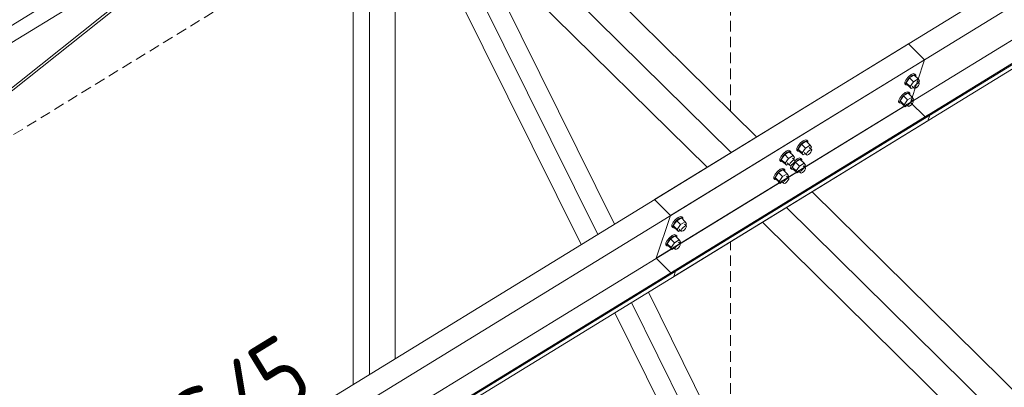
# Model space of a CAD drawing. Header units: millimetres. Extents: x 581 to 1768, y 561 to 1400.
# Tile 75 of 91: x 1455 to 1511, y 1200 to 1221. Entities that reach past the tile are written whole.
import ezdxf

# ---------------------------------------------------------------- set-up
doc = ezdxf.new("R2010")
doc.units = ezdxf.units.MM
doc.header["$LTSCALE"] = 0.6
doc.linetypes.add('VERDECKT2', pattern=[1.5, 1, -0.5])
doc.linetypes.add('XKITLINE00', pattern=[0])
for name, color, linetype, lineweight in [('Bolt', 7, 'Continuous', 0), ('Part', 2, 'Continuous', 0), ('PartMark', 3, 'Continuous', 0)]:
    doc.layers.add(name, color=color, linetype=linetype, lineweight=lineweight)
doc.styles.add('ISOCPEUR', font='ISOCPEUR.TTF')

msp = doc.modelspace()

# ---------------------------------------------------------------- linework, layer by layer
at = {"layer": 'Bolt', "color": 3, "linetype": 'XKITLINE00', "lineweight": 0}
for p, q in [((1504.996, 1217.33), (1504.917, 1217.184)), ((1504.973, 1217.129), (1505.052, 1217.275)), ((1505.131, 1217.484), (1504.996, 1217.33)), ((1505.193, 1217.418), (1504.997, 1217.144)), ((1505.052, 1217.275), (1505.187, 1217.429)), ((1505.285, 1217.604), (1505.131, 1217.484)), ((1505.187, 1217.429), (1505.341, 1217.549)), ((1505.455, 1217.579), (1505.193, 1217.418)), ((1505.415, 1217.199), (1505.193, 1217.418)), ((1505.417, 1217.659), (1505.285, 1217.604)), ((1505.341, 1217.549), (1505.473, 1217.604)), ((1505.677, 1217.359), (1505.415, 1217.199)), ((1505.492, 1217.634), (1505.417, 1217.659)), ((1505.455, 1217.579), (1505.677, 1217.359)), ((1505.473, 1217.604), (1505.548, 1217.579)), ((1505.492, 1217.634), (1505.548, 1217.579)), ((1505.548, 1217.579), (1505.546, 1217.489)), ((1505.626, 1217.223), (1505.737, 1217.113)), ((1505.743, 1217.246), (1505.677, 1217.359)), ((1505.685, 1217.164), (1505.743, 1217.246)), ((1504.915, 1217.085), (1504.917, 1217.184)), ((1504.915, 1217.085), (1504.97, 1217.03)), ((1504.97, 1217.03), (1504.973, 1217.129)), ((1505.045, 1217.005), (1504.97, 1217.03)), ((1505.22, 1216.925), (1504.997, 1217.144)), ((1504.997, 1217.144), (1505.064, 1217.031)), ((1505.076, 1217.018), (1505.045, 1217.005)), ((1505.064, 1217.031), (1505.286, 1216.811)), ((1505.22, 1216.925), (1505.415, 1217.199)), ((1505.22, 1216.925), (1505.286, 1216.811)), ((1505.286, 1216.811), (1505.403, 1216.883)), ((1505.337, 1216.948), (1505.448, 1216.838)), ((1505.448, 1216.838), (1505.45, 1216.888)), ((1505.486, 1216.826), (1505.448, 1216.838)), ((1505.45, 1216.888), (1505.489, 1216.961)), ((1505.552, 1216.853), (1505.486, 1216.826)), ((1505.489, 1216.961), (1505.556, 1217.038)), ((1505.629, 1216.914), (1505.552, 1216.853)), ((1505.556, 1217.038), (1505.634, 1217.098)), ((1505.696, 1216.991), (1505.629, 1216.914)), ((1505.634, 1217.098), (1505.7, 1217.125)), ((1505.736, 1217.063), (1505.696, 1216.991)), ((1505.7, 1217.125), (1505.737, 1217.113)), ((1505.737, 1217.113), (1505.736, 1217.063)), ((1504.574, 1216.066), (1504.577, 1216.165)), ((1504.656, 1216.311), (1504.577, 1216.165)), ((1504.63, 1216.012), (1504.632, 1216.11)), ((1504.632, 1216.11), (1504.712, 1216.256)), ((1504.791, 1216.465), (1504.656, 1216.311)), ((1504.853, 1216.399), (1504.657, 1216.125)), ((1504.879, 1215.906), (1504.657, 1216.125)), ((1504.657, 1216.125), (1504.723, 1216.012)), ((1504.712, 1216.256), (1504.846, 1216.41)), ((1504.945, 1216.585), (1504.791, 1216.465)), ((1504.846, 1216.41), (1505.001, 1216.531)), ((1505.115, 1216.56), (1504.853, 1216.399)), ((1505.075, 1216.18), (1504.853, 1216.399)), ((1504.879, 1215.906), (1505.075, 1216.18)), ((1505.077, 1216.64), (1504.945, 1216.585)), ((1505.001, 1216.531), (1505.133, 1216.586)), ((1505.337, 1216.34), (1505.075, 1216.18)), ((1505.152, 1216.615), (1505.077, 1216.64)), ((1505.115, 1216.56), (1505.337, 1216.34)), ((1505.133, 1216.586), (1505.208, 1216.56)), ((1505.152, 1216.615), (1505.208, 1216.56)), ((1505.208, 1216.56), (1505.206, 1216.47)), ((1505.286, 1216.204), (1505.397, 1216.094)), ((1505.293, 1216.079), (1505.36, 1216.107)), ((1505.403, 1216.227), (1505.337, 1216.34)), ((1505.345, 1216.145), (1505.403, 1216.227)), ((1505.36, 1216.107), (1505.397, 1216.094)), ((1504.574, 1216.066), (1504.63, 1216.012)), ((1504.705, 1215.986), (1504.63, 1216.012)), ((1504.736, 1215.999), (1504.705, 1215.986)), ((1504.723, 1216.012), (1504.946, 1215.793)), ((1504.879, 1215.906), (1504.946, 1215.793)), ((1504.946, 1215.793), (1505.063, 1215.864)), ((1504.997, 1215.929), (1505.108, 1215.82)), ((1505.108, 1215.82), (1505.109, 1215.869)), ((1505.146, 1215.807), (1505.108, 1215.82)), ((1505.109, 1215.869), (1505.149, 1215.942)), ((1505.212, 1215.835), (1505.146, 1215.807)), ((1505.149, 1215.942), (1505.216, 1216.019)), ((1505.289, 1215.895), (1505.212, 1215.835)), ((1505.216, 1216.019), (1505.293, 1216.079)), ((1505.356, 1215.972), (1505.289, 1215.895)), ((1505.396, 1216.045), (1505.356, 1215.972)), ((1505.397, 1216.094), (1505.396, 1216.045)), ((1499.328, 1213.925), (1499.196, 1213.869)), ((1499.403, 1213.899), (1499.328, 1213.925)), ((1499.403, 1213.899), (1499.459, 1213.844)), ((1498.373, 1213.339), (1498.241, 1213.284)), ((1498.448, 1213.314), (1498.373, 1213.339)), ((1498.825, 1213.351), (1498.828, 1213.449)), ((1498.825, 1213.351), (1498.881, 1213.296)), ((1498.907, 1213.595), (1498.828, 1213.449)), ((1498.881, 1213.296), (1498.883, 1213.394)), ((1498.883, 1213.394), (1498.963, 1213.54)), ((1499.042, 1213.749), (1498.907, 1213.595)), ((1499.104, 1213.683), (1498.908, 1213.409)), ((1499.13, 1213.19), (1498.908, 1213.409)), ((1498.908, 1213.409), (1498.974, 1213.296)), ((1498.963, 1213.54), (1499.097, 1213.694)), ((1499.196, 1213.869), (1499.042, 1213.749)), ((1499.097, 1213.694), (1499.251, 1213.815)), ((1499.365, 1213.844), (1499.104, 1213.683)), ((1499.326, 1213.464), (1499.104, 1213.683)), ((1499.13, 1213.19), (1499.326, 1213.464)), ((1499.251, 1213.815), (1499.384, 1213.87)), ((1499.588, 1213.625), (1499.326, 1213.464)), ((1499.365, 1213.844), (1499.588, 1213.625)), ((1499.384, 1213.87), (1499.459, 1213.844)), ((1499.459, 1213.844), (1499.457, 1213.754)), ((1499.489, 1213.281), (1499.566, 1213.342)), ((1499.537, 1213.488), (1499.67, 1213.357)), ((1499.566, 1213.342), (1499.632, 1213.369)), ((1499.654, 1213.511), (1499.588, 1213.625)), ((1499.596, 1213.43), (1499.654, 1213.511)), ((1499.632, 1213.369), (1499.67, 1213.357)), ((1499.67, 1213.357), (1499.669, 1213.307)), ((1497.87, 1212.765), (1497.873, 1212.864)), ((1497.952, 1213.01), (1497.873, 1212.864)), ((1497.926, 1212.71), (1497.928, 1212.809)), ((1497.928, 1212.809), (1498.007, 1212.955)), ((1498.087, 1213.163), (1497.952, 1213.01)), ((1498.148, 1213.098), (1497.953, 1212.824)), ((1498.175, 1212.605), (1497.953, 1212.824)), ((1497.953, 1212.824), (1498.019, 1212.711)), ((1498.007, 1212.955), (1498.142, 1213.109)), ((1498.241, 1213.284), (1498.087, 1213.163)), ((1498.142, 1213.109), (1498.296, 1213.229)), ((1498.41, 1213.258), (1498.148, 1213.098)), ((1498.371, 1212.878), (1498.148, 1213.098)), ((1498.175, 1212.605), (1498.371, 1212.878)), ((1498.296, 1213.229), (1498.429, 1213.284)), ((1498.633, 1213.039), (1498.371, 1212.878)), ((1498.41, 1213.258), (1498.633, 1213.039)), ((1498.429, 1213.284), (1498.504, 1213.259)), ((1498.448, 1213.314), (1498.504, 1213.259)), ((1498.504, 1213.259), (1498.502, 1213.169)), ((1498.582, 1212.902), (1498.715, 1212.771)), ((1498.611, 1212.756), (1498.677, 1212.784)), ((1498.699, 1212.926), (1498.633, 1213.039)), ((1498.641, 1212.844), (1498.699, 1212.926)), ((1498.677, 1212.784), (1498.715, 1212.771)), ((1498.856, 1212.85), (1498.714, 1212.74)), ((1498.715, 1212.771), (1498.714, 1212.722)), ((1498.757, 1212.675), (1498.911, 1212.796)), ((1499.025, 1212.825), (1498.763, 1212.664)), ((1498.988, 1212.906), (1498.856, 1212.85)), ((1498.956, 1213.27), (1498.881, 1213.296)), ((1498.911, 1212.796), (1499.044, 1212.851)), ((1498.987, 1213.283), (1498.956, 1213.27)), ((1498.974, 1213.296), (1499.197, 1213.077)), ((1499.063, 1212.88), (1498.988, 1212.906)), ((1499.025, 1212.825), (1499.248, 1212.606)), ((1499.044, 1212.851), (1499.119, 1212.825)), ((1499.063, 1212.88), (1499.119, 1212.825)), ((1499.119, 1212.825), (1499.117, 1212.735)), ((1499.13, 1213.19), (1499.197, 1213.077)), ((1499.197, 1213.077), (1499.314, 1213.148)), ((1499.248, 1213.213), (1499.381, 1213.082)), ((1499.381, 1213.082), (1499.382, 1213.132)), ((1499.418, 1213.07), (1499.381, 1213.082)), ((1499.382, 1213.132), (1499.422, 1213.204)), ((1499.485, 1213.097), (1499.418, 1213.07)), ((1499.422, 1213.204), (1499.489, 1213.281)), ((1499.562, 1213.157), (1499.485, 1213.097)), ((1499.629, 1213.234), (1499.562, 1213.157)), ((1499.669, 1213.307), (1499.629, 1213.234)), ((1497.901, 1212.265), (1497.747, 1212.144)), ((1498.07, 1212.239), (1497.808, 1212.079)), ((1497.87, 1212.765), (1497.926, 1212.71)), ((1498.033, 1212.32), (1497.901, 1212.265)), ((1498.001, 1212.685), (1497.926, 1212.71)), ((1497.956, 1212.21), (1498.089, 1212.265)), ((1498.032, 1212.698), (1498.001, 1212.685)), ((1498.019, 1212.711), (1498.242, 1212.491)), ((1498.108, 1212.295), (1498.033, 1212.32)), ((1498.07, 1212.239), (1498.293, 1212.02)), ((1498.089, 1212.265), (1498.164, 1212.24)), ((1498.108, 1212.295), (1498.164, 1212.24)), ((1498.164, 1212.24), (1498.161, 1212.15)), ((1498.175, 1212.605), (1498.242, 1212.491)), ((1498.242, 1212.491), (1498.359, 1212.563)), ((1498.293, 1212.628), (1498.426, 1212.497)), ((1498.426, 1212.497), (1498.427, 1212.546)), ((1498.463, 1212.484), (1498.426, 1212.497)), ((1498.427, 1212.546), (1498.467, 1212.619)), ((1498.53, 1212.512), (1498.463, 1212.484)), ((1498.467, 1212.619), (1498.534, 1212.696)), ((1498.485, 1212.332), (1498.488, 1212.43)), ((1498.485, 1212.332), (1498.541, 1212.277)), ((1498.488, 1212.43), (1498.534, 1212.515)), ((1498.607, 1212.572), (1498.53, 1212.512)), ((1498.534, 1212.696), (1498.611, 1212.756)), ((1498.541, 1212.277), (1498.543, 1212.375)), ((1498.616, 1212.251), (1498.541, 1212.277)), ((1498.543, 1212.375), (1498.623, 1212.521)), ((1498.763, 1212.664), (1498.568, 1212.391)), ((1498.79, 1212.171), (1498.568, 1212.391)), ((1498.568, 1212.391), (1498.634, 1212.277)), ((1498.674, 1212.649), (1498.607, 1212.572)), ((1498.647, 1212.264), (1498.616, 1212.251)), ((1498.623, 1212.521), (1498.757, 1212.675)), ((1498.634, 1212.277), (1498.857, 1212.058)), ((1498.714, 1212.722), (1498.674, 1212.649)), ((1498.986, 1212.445), (1498.763, 1212.664)), ((1498.79, 1212.171), (1498.986, 1212.445)), ((1499.248, 1212.606), (1498.986, 1212.445)), ((1499.082, 1212.185), (1499.149, 1212.262)), ((1499.149, 1212.262), (1499.226, 1212.323)), ((1499.197, 1212.469), (1499.33, 1212.338)), ((1499.289, 1212.215), (1499.222, 1212.138)), ((1499.226, 1212.323), (1499.292, 1212.35)), ((1499.314, 1212.492), (1499.248, 1212.606)), ((1499.256, 1212.411), (1499.314, 1212.492)), ((1499.329, 1212.288), (1499.289, 1212.215)), ((1499.292, 1212.35), (1499.33, 1212.338)), ((1499.33, 1212.338), (1499.329, 1212.288)), ((1497.53, 1211.746), (1497.533, 1211.845)), ((1497.53, 1211.746), (1497.586, 1211.691)), ((1497.612, 1211.991), (1497.533, 1211.845)), ((1497.586, 1211.691), (1497.588, 1211.79)), ((1497.661, 1211.666), (1497.586, 1211.691)), ((1497.588, 1211.79), (1497.667, 1211.936)), ((1497.747, 1212.144), (1497.612, 1211.991)), ((1497.808, 1212.079), (1497.613, 1211.805)), ((1497.835, 1211.586), (1497.613, 1211.805)), ((1497.613, 1211.805), (1497.679, 1211.692)), ((1497.692, 1211.679), (1497.661, 1211.666)), ((1497.667, 1211.936), (1497.802, 1212.09)), ((1497.679, 1211.692), (1497.902, 1211.472)), ((1497.802, 1212.09), (1497.956, 1212.21)), ((1498.031, 1211.859), (1497.808, 1212.079)), ((1497.835, 1211.586), (1498.031, 1211.859)), ((1498.293, 1212.02), (1498.031, 1211.859)), ((1498.127, 1211.6), (1498.194, 1211.677)), ((1498.194, 1211.677), (1498.271, 1211.737)), ((1498.242, 1211.883), (1498.375, 1211.752)), ((1498.271, 1211.737), (1498.337, 1211.765)), ((1498.359, 1211.907), (1498.293, 1212.02)), ((1498.301, 1211.825), (1498.359, 1211.907)), ((1498.374, 1211.703), (1498.334, 1211.63)), ((1498.337, 1211.765), (1498.375, 1211.752)), ((1498.375, 1211.752), (1498.374, 1211.703)), ((1498.79, 1212.171), (1498.857, 1212.058)), ((1498.857, 1212.058), (1498.974, 1212.129)), ((1498.908, 1212.194), (1499.041, 1212.063)), ((1499.041, 1212.063), (1499.042, 1212.113)), ((1499.078, 1212.051), (1499.041, 1212.063)), ((1499.042, 1212.113), (1499.082, 1212.185)), ((1499.145, 1212.078), (1499.078, 1212.051)), ((1499.222, 1212.138), (1499.145, 1212.078)), ((1497.835, 1211.586), (1497.902, 1211.472)), ((1497.902, 1211.472), (1498.019, 1211.544)), ((1497.953, 1211.609), (1498.086, 1211.478)), ((1498.086, 1211.478), (1498.087, 1211.527)), ((1498.123, 1211.465), (1498.086, 1211.478)), ((1498.087, 1211.527), (1498.127, 1211.6)), ((1498.189, 1211.493), (1498.123, 1211.465)), ((1498.267, 1211.553), (1498.189, 1211.493)), ((1498.334, 1211.63), (1498.267, 1211.553)), ((1492.153, 1209.553), (1491.999, 1209.433)), ((1492.054, 1209.378), (1492.209, 1209.499)), ((1492.323, 1209.528), (1492.061, 1209.367)), ((1492.285, 1209.608), (1492.153, 1209.553)), ((1492.209, 1209.499), (1492.341, 1209.554)), ((1492.36, 1209.583), (1492.285, 1209.608)), ((1492.323, 1209.528), (1492.545, 1209.308)), ((1492.341, 1209.554), (1492.416, 1209.528)), ((1492.36, 1209.583), (1492.416, 1209.528)), ((1492.416, 1209.528), (1492.414, 1209.438)), ((1491.782, 1209.035), (1491.785, 1209.133)), ((1491.782, 1209.035), (1491.838, 1208.98)), ((1491.864, 1209.279), (1491.785, 1209.133)), ((1491.838, 1208.98), (1491.84, 1209.078)), ((1491.913, 1208.954), (1491.838, 1208.98)), ((1491.84, 1209.078), (1491.92, 1209.224)), ((1491.999, 1209.433), (1491.864, 1209.279)), ((1492.061, 1209.367), (1491.865, 1209.093)), ((1492.087, 1208.874), (1491.865, 1209.093)), ((1491.865, 1209.093), (1491.931, 1208.98)), ((1491.944, 1208.967), (1491.913, 1208.954)), ((1491.92, 1209.224), (1492.054, 1209.378)), ((1491.931, 1208.98), (1492.154, 1208.761)), ((1492.283, 1209.148), (1492.061, 1209.367)), ((1492.087, 1208.874), (1492.283, 1209.148)), ((1492.205, 1208.897), (1492.316, 1208.788)), ((1492.545, 1209.308), (1492.283, 1209.148)), ((1492.317, 1208.837), (1492.357, 1208.91)), ((1492.357, 1208.91), (1492.424, 1208.987)), ((1492.424, 1208.987), (1492.501, 1209.047)), ((1492.494, 1209.172), (1492.605, 1209.062)), ((1492.564, 1208.94), (1492.497, 1208.863)), ((1492.501, 1209.047), (1492.568, 1209.075)), ((1492.611, 1209.195), (1492.545, 1209.308)), ((1492.553, 1209.113), (1492.611, 1209.195)), ((1492.604, 1209.013), (1492.564, 1208.94)), ((1492.568, 1209.075), (1492.605, 1209.062)), ((1492.605, 1209.062), (1492.604, 1209.013)), ((1491.659, 1208.414), (1491.524, 1208.26)), ((1491.72, 1208.348), (1491.525, 1208.075)), ((1491.579, 1208.205), (1491.714, 1208.359)), ((1491.813, 1208.535), (1491.659, 1208.414)), ((1491.714, 1208.359), (1491.868, 1208.48)), ((1491.982, 1208.509), (1491.72, 1208.348)), ((1491.943, 1208.129), (1491.72, 1208.348)), ((1491.945, 1208.59), (1491.813, 1208.535)), ((1491.868, 1208.48), (1492.001, 1208.535)), ((1492.02, 1208.564), (1491.945, 1208.59)), ((1491.982, 1208.509), (1492.205, 1208.29)), ((1492.001, 1208.535), (1492.076, 1208.51)), ((1492.02, 1208.564), (1492.076, 1208.51)), ((1492.076, 1208.51), (1492.073, 1208.419)), ((1492.087, 1208.874), (1492.154, 1208.761)), ((1492.154, 1208.761), (1492.271, 1208.832)), ((1492.316, 1208.788), (1492.317, 1208.837)), ((1492.354, 1208.775), (1492.316, 1208.788)), ((1492.42, 1208.803), (1492.354, 1208.775)), ((1492.497, 1208.863), (1492.42, 1208.803)), ((1491.442, 1208.016), (1491.445, 1208.114)), ((1491.442, 1208.016), (1491.498, 1207.961)), ((1491.524, 1208.26), (1491.445, 1208.114)), ((1491.498, 1207.961), (1491.5, 1208.06)), ((1491.573, 1207.936), (1491.498, 1207.961)), ((1491.5, 1208.06), (1491.579, 1208.205)), ((1491.747, 1207.855), (1491.525, 1208.075)), ((1491.525, 1208.075), (1491.591, 1207.961)), ((1491.604, 1207.949), (1491.573, 1207.936)), ((1491.591, 1207.961), (1491.814, 1207.742)), ((1491.747, 1207.855), (1491.943, 1208.129)), ((1491.747, 1207.855), (1491.814, 1207.742)), ((1491.814, 1207.742), (1491.931, 1207.814)), ((1491.865, 1207.879), (1491.976, 1207.769)), ((1492.205, 1208.29), (1491.943, 1208.129)), ((1491.976, 1207.769), (1491.977, 1207.818)), ((1491.977, 1207.818), (1492.017, 1207.891)), ((1492.08, 1207.784), (1492.013, 1207.756)), ((1492.017, 1207.891), (1492.084, 1207.968)), ((1492.157, 1207.844), (1492.08, 1207.784)), ((1492.084, 1207.968), (1492.161, 1208.028)), ((1492.154, 1208.153), (1492.265, 1208.043)), ((1492.224, 1207.921), (1492.157, 1207.844)), ((1492.161, 1208.028), (1492.227, 1208.056)), ((1492.271, 1208.176), (1492.205, 1208.29)), ((1492.213, 1208.095), (1492.271, 1208.176)), ((1492.264, 1207.994), (1492.224, 1207.921)), ((1492.227, 1208.056), (1492.265, 1208.043)), ((1492.265, 1208.043), (1492.264, 1207.994)), ((1492.013, 1207.756), (1491.976, 1207.769))]:
    msp.add_line(p, q, dxfattribs=at)
at = {"layer": 'Part', "color": 2, "linetype": 'XKITLINE00', "lineweight": 0}
for p, q in [((1490.801, 1210.556), (1565.845, 1256.563)), ((1491.713, 1209.656), (1566.757, 1255.663)), ((1567.315, 1254.093), (1490.91, 1207.252)), ((1568.36, 1253.414), (1491.955, 1206.573)), ((1568.405, 1253.37), (1491.999, 1206.529)), ((1491.897, 1206.223), (1568.303, 1253.064)), ((1470.107, 1240.186), (1496.562, 1214.088)), ((1468.674, 1239.308), (1495.129, 1213.209)), ((1473.55, 1232.011), (1415.859, 1196.643)), ((1473.821, 1200.146), (1473.821, 1231.205)), ((1474.357, 1231.534), (1493.774, 1212.379)), ((1474.751, 1200.717), (1474.751, 1231.145)), ((1415.451, 1195.42), (1473.142, 1230.789)), ((1486.67, 1208.024), (1475.641, 1230.268)), ((1476.184, 1201.595), (1476.184, 1229.173)), ((1440.033, 1205.087), (1469.415, 1228.504)), ((1439.078, 1204.502), (1468.46, 1227.918)), ((1487.608, 1208.598), (1478.033, 1227.908)), ((1488.563, 1209.184), (1480.471, 1225.503)), ((1505.127, 1219.339), (1428.721, 1172.498)), ((1506.039, 1218.439), (1505.127, 1219.339)), ((1506.039, 1218.439), (1429.633, 1171.598)), ((1505.236, 1216.034), (1506.039, 1218.439)), ((1505.236, 1216.034), (1428.83, 1169.193)), ((1506.06, 1215.221), (1505.236, 1216.034)), ((1429.818, 1168.165), (1506.223, 1215.006)), ((1506.281, 1215.356), (1429.875, 1168.515)), ((1506.325, 1215.312), (1429.92, 1168.471)), ((1506.223, 1215.006), (1506.325, 1215.312)), ((1506.325, 1215.312), (1506.281, 1215.356)), ((1490.801, 1210.556), (1491.713, 1209.656)), ((1499.69, 1211.001), (1526.145, 1184.903)), ((1498.258, 1210.123), (1524.713, 1184.025)), ((1491.713, 1209.656), (1490.91, 1207.252)), ((1496.903, 1209.292), (1523.358, 1183.194)), ((1490.91, 1207.252), (1491.734, 1206.438)), ((1491.999, 1206.529), (1491.897, 1206.223)), ((1491.955, 1206.573), (1491.999, 1206.529)), ((1506.557, 1172.894), (1490.466, 1205.346)), ((1505.602, 1172.309), (1489.511, 1204.76)), ((1504.664, 1171.734), (1488.573, 1204.186))]:
    msp.add_line(p, q, dxfattribs=at)
at = {"layer": 'Part', "color": 4, "linetype": 'VERDECKT2', "lineweight": 0}
for p, q in [((1440.87, 1205.754), (1473.821, 1225.955)), ((1495.091, 1215.539), (1495.091, 1224.889)), ((1495.091, 1196.018), (1495.091, 1208.181))]:
    msp.add_line(p, q, dxfattribs=at)

# ---------------------------------------------------------------- texts
at = {"layer": 'PartMark', "color": 1, "style": 'ISOCPEUR', "width": 0.85}
msp.add_text('B_S/5', height=4, rotation=31.5127, dxfattribs=at).set_placement((1460.843, 1193.011))

doc.saveas('drawing.dxf')
